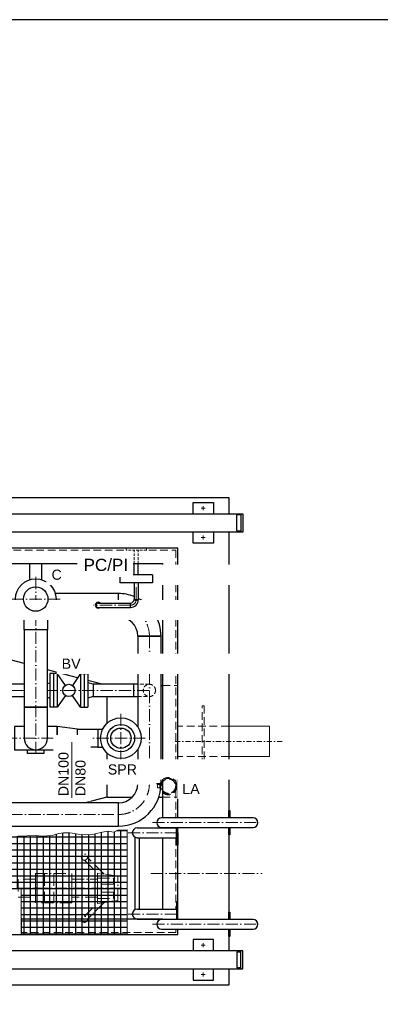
# Model space of a CAD drawing. Header units: millimetres. Extents: x 40256 to 138809, y -76860 to 38764.
# Tile 6 of 18: x 88991 to 90765, y -74323 to -69478. Entities that reach past the tile are written whole.
import ezdxf

# ---------------------------------------------------------------- set-up
doc = ezdxf.new("R2010")
doc.units = ezdxf.units.MM
for name, pattern in [('ACAD_ISO10W100', [18, 12, -3, 0, -3]), ('STRICHPUNKT2', [0.5, 0.25, -0.125, 0, -0.125]), ('VERDECKT2', [0.1875, 0.125, -0.0625])]:
    doc.linetypes.add(name, pattern=pattern)
doc.layers.add('41', color=7, linetype='Continuous')
doc.layers.add('P-MU050ENTL', color=7, linetype='Continuous')
for name, color, linetype, lineweight in [('Bemaßung', 7, 'Continuous', 9), ('Beschriftung', 7, 'Continuous', 9), ('P------T2', 7, 'Continuous', 18), ('P-ES-MD', 1, 'VERDECKT2', 18)]:
    doc.layers.add(name, color=color, linetype=linetype, lineweight=lineweight)
doc.styles.add('LBB3.5M1000', font='isocp.shx', dxfattribs={"height": 3.5})

msp = doc.modelspace()

# ---------------------------------------------------------------- hatches: boundary and pattern name
h = msp.add_hatch()
h.set_pattern_fill('NET', color=253, scale=10)
h.set_pattern_definition([(0, (70788.385, -73721.608), (0, 31.75), []), (90, (70788.385, -73721.608), (-31.75, 2e-15), [])])
h.paths.add_polyline_path([(89519.08167, -73978.89965), (89519.08167, -73464.3169), (89473.86302, -73465.1764), (89454.99557, -73475.83417), (89427.10438, -73470.91514), (89396.75234, -73475.83417), (89368.86143, -73482.39289), (89349.17369, -73486.49208), (89313.89964, -73488.9516), (89279.44587, -73485.67224), (89260.57841, -73481.57305), (89237.60924, -73479.11353), (89206.4369, -73478.29369), (89184.28801, -73481.57305), (89150.65482, -73492.23095), (89102.2556, -73494.69047), (89069.44241, -73492.23095), (88983.73572, -73495.66549), (88959.46152, -73487.57886), (88928.25174, -73486.4236), (88903.97754, -73486.4236), (88866.98831, -73486.4236), (88842.71411, -73487.57886), (88824.21964, -73492.19973), (88799.94543, -73497.97586), (88765.26787, -73501.44161), (88728.27865, -73501.44161), (88677.41829, -73494.51023), (88638.1174, -73487.57886), (88611.53124, -73487.57886), (88574.54201, -73488.73411), (88532.92889, -73494.51023), (88471.66546, -73493.35498), (88440.45597, -73488.73411), (88402.31062, -73482.95798), (88369.08167, -73482.95798), (88369.08167, -73753.89965), (88999.08167, -73753.89965), (88999.08167, -73978.89965)])

# ---------------------------------------------------------------- linework, layer by layer
at = {"linetype": 'ACAD_ISO10W100', "lineweight": 18, "ltscale": 5}
for p, q in [((89884.08167, -71881.39965), (89904.08167, -71881.39965)), ((89894.08167, -71891.39965), (89894.08167, -71871.39965)), ((89884.08167, -72026.39965), (89904.08167, -72026.39965)), ((89894.08167, -72036.39965), (89894.08167, -72016.39965)), ((89353.59856, -72358.89965), (89165.47559, -72358.89965)), ((89629.08167, -72510.89965), (89629.08167, -73236.89965)), ((89012.93167, -72778.30609), (88848.50276, -72778.30609)), ((89629.08167, -72778.30609), (89127.23167, -72778.30609)), ((87863.08167, -73388.89965), (89477.08167, -73388.89965)), ((89644.15631, -73428.89965), (90184.10537, -73428.89965)), ((89524.15631, -73478.89965), (89769.08167, -73478.89965)), ((89113.28928, -73679.15726), (89113.28928, -73824.15726)), ((89158.28928, -73679.15726), (89158.28928, -73824.15726)), ((89203.28928, -73679.15726), (89203.28928, -73824.15726)), ((89636.00752, -73678.89965), (90184.10537, -73678.89965)), ((88983.28928, -73751.65726), (89493.28928, -73751.65726)), ((89524.15631, -73878.89965), (89769.08167, -73878.89965)), ((89644.15631, -73928.89965), (90184.10537, -73928.89965)), ((89894.08167, -74021.39965), (89894.08167, -74041.39965)), ((89884.08167, -74031.39965), (89904.08167, -74031.39965)), ((89894.08167, -74166.39965), (89894.08167, -74186.39965)), ((89884.08167, -74176.39965), (89904.08167, -74176.39965))]:
    msp.add_line(p, q, dxfattribs=at)
for p, q in [((86153.54784, -71908.89965), (90089.08167, -71908.89965)), ((90079.08167, -71913.89965), (90059.08167, -71913.89965)), ((90059.08167, -71993.89965), (90059.08167, -71913.89965)), ((90079.08167, -71908.89965), (90079.08167, -71998.89965)), ((90089.08167, -71908.89965), (90089.08167, -71998.89965)), ((90089.08167, -71998.89965), (86153.54784, -71998.89965)), ((90059.08167, -71993.89965), (90079.08167, -71993.89965)), ((89477.08167, -72348.24965), (89477.08167, -72301.74965)), ((89477.08167, -72416.04965), (89477.08167, -72369.54965)), ((89571.93167, -72510.89965), (89686.23167, -72510.89965)), ((89012.93167, -72646.38936), (88803.19471, -72590.87075)), ((89276.09483, -72716.05019), (89127.23167, -72676.64524)), ((89215.94345, -72753.50077), (89176.08167, -72695.80609)), ((89290.08167, -72695.80609), (89250.21989, -72753.50077)), ((89397.38376, -72748.15609), (89326.08167, -72729.282)), ((89353.08167, -72748.15609), (89353.08167, -72808.45609)), ((89571.93167, -72748.15609), (89553.08167, -72748.15609)), ((89686.23167, -72753.89965), (89694.08167, -72753.89965)), ((89215.94345, -72803.11141), (89176.08167, -72860.80609)), ((89290.08167, -72860.80609), (89250.21989, -72803.11141)), ((89553.08167, -72808.45609), (89571.93167, -72808.45609)), ((89419.08167, -73303.89965), (89313.87056, -73331.74965)), ((90139.08167, -73404.74965), (89689.08167, -73404.74965)), ((89569.08167, -73454.74965), (89763.08167, -73454.74965)), ((89689.08167, -73453.04965), (90139.08167, -73453.04965)), ((89559.08167, -73856.91733), (89559.08167, -73500.88197)), ((89569.08167, -73503.04965), (89763.08167, -73503.04965)), ((89579.08167, -73503.04965), (89579.08167, -73854.74965)), ((89569.08167, -73854.74965), (89763.08167, -73854.74965)), ((88999.08167, -73903.89965), (88999.08167, -73978.89965)), ((89569.08167, -73903.04965), (89763.08167, -73903.04965)), ((90139.08167, -73904.74965), (89689.08167, -73904.74965)), ((89689.08167, -73953.04965), (90139.08167, -73953.04965)), ((90089.08167, -74058.89965), (86153.54784, -74058.89965)), ((90059.08167, -74063.89965), (90059.08167, -74143.89965)), ((90059.08167, -74063.89965), (90079.08167, -74063.89965)), ((90079.08167, -74148.89965), (90079.08167, -74058.89965)), ((90089.08167, -74148.89965), (90089.08167, -74058.89965)), ((86153.54784, -74148.89965), (90089.08167, -74148.89965)), ((90079.08167, -74143.89965), (90059.08167, -74143.89965))]:
    msp.add_line(p, q)
at = {"color": 1, "linetype": 'ACAD_ISO10W100', "lineweight": 18, "ltscale": 5}
for p, q in [((89070.08167, -73090.45609), (89070.08167, -72208.89965)), ((89190.08167, -72328.89965), (88950.08167, -72328.89965)), ((89489.08167, -73133.30609), (89489.08167, -72893.30609)), ((89609.08167, -73013.30609), (88553.39314, -73013.30609))]:
    msp.add_line(p, q, dxfattribs=at)
at = {"color": 1}
for p, q in [((89012.93167, -72480.89965), (89012.93167, -72410.95986)), ((89127.23167, -72410.95986), (89127.23167, -72480.89965)), ((89127.23167, -72480.89965), (89012.93167, -72480.89965)), ((89127.23167, -72861.30609), (89012.93167, -72861.30609)), ((89012.93167, -72861.30609), (89012.93167, -73013.30609)), ((89127.23167, -73013.30609), (89127.23167, -72861.30609)), ((89375.08167, -72968.85609), (89399.50379, -72968.85609)), ((89375.08167, -73057.75609), (89399.50379, -73057.75609)), ((89571.93167, -73236.89965), (89686.23167, -73236.89965))]:
    msp.add_line(p, q, dxfattribs=at)
for points in [[(86619.08167, -71908.89965), (86619.08167, -71828.89965), (90019.08167, -71828.89965), (90019.08167, -71908.89965)], [(89844.08167, -71908.89965), (89844.08167, -71853.89965), (89944.08167, -71853.89965), (89944.08167, -71908.89965)], [(89944.08167, -71998.89965), (89944.08167, -72053.89965), (89844.08167, -72053.89965), (89844.08167, -71998.89965)], [(90019.08167, -71998.89965), (90019.08167, -73404.74965)], [(89769.08167, -73404.74965), (89769.08167, -72078.89965), (86869.08167, -72078.89965), (86869.08167, -73978.89965), (89769.08167, -73978.89965), (89769.08167, -73953.04965)], [(88088.02462, -72153.89965), (89295.57878, -72153.89965)], [(89040.08167, -72153.89965), (89040.08167, -72233.50573)], [(89519.32886, -72153.89965), (89694.08167, -72153.89965), (89694.08167, -73404.74965)], [(89477.08167, -72348.24965), (89477.08167, -72301.74965), (89166.32551, -72301.74965)], [(89127.23167, -72416.04965), (89477.08167, -72416.04965), (89477.08167, -72369.54965)], [(88944.08167, -72416.04965), (89012.93167, -72416.04965)], [(89571.93167, -73069.30499), (89571.93167, -73236.89965), (89686.23167, -73236.89965), (89686.23167, -72510.89965), (89571.93167, -72510.89965), (89571.93167, -72957.30718)], [(89012.93167, -72748.15609), (88860.51027, -72748.15609)], [(88553.39314, -72808.45609), (89012.93167, -72808.45609)], [(89419.08167, -72808.45609), (89419.08167, -72941.8918)], [(89110.08167, -73070.45609), (89110.08167, -73088.30609), (89030.08167, -73088.30609), (89030.08167, -73070.45609)], [(89419.08167, -73084.72037), (89419.08167, -73303.89965), (89544.21976, -73303.89965)], [(88165.25667, -73446.04965), (89477.08167, -73446.04965), (89477.08167, -73331.74965), (88165.25667, -73331.74965)], [(89675.20972, -73303.89965), (89694.08167, -73303.89965)], [(90019.08167, -73404.74986), (90019.08167, -73368.89986), (90025.08167, -73368.89986), (90025.08167, -73404.74986)], [(89694.08167, -73453.04965), (89694.08167, -73454.74965)], [(89769.08167, -73478.89965), (89769.08167, -73538.89965), (89763.08167, -73538.89965), (89763.08167, -73453.04965)], [(89769.08167, -73904.74965), (89769.08167, -73453.04965)], [(90019.08167, -73453.04965), (90019.08167, -73904.74965)], [(90025.08167, -73453.04965), (90025.08167, -73488.89986), (90019.08167, -73488.89986), (90019.08167, -73453.04965)], [(89694.08167, -73503.04965), (89694.08167, -73854.74965)], [(89769.08167, -73878.89965), (89769.08167, -73818.89965), (89763.08167, -73818.89965), (89763.08167, -73904.74965)], [(90019.08167, -73904.74986), (90019.08167, -73868.89986), (90025.08167, -73868.89986), (90025.08167, -73904.74986)], [(89694.08167, -73903.04965), (89694.08167, -73903.89965), (88999.08167, -73903.89965)], [(90019.08167, -73953.04965), (90019.08167, -74058.89965)], [(90025.08167, -73953.04965), (90025.08167, -73988.89986), (90019.08167, -73988.89986), (90019.08167, -73953.04965)], [(89944.08167, -74058.89965), (89944.08167, -74003.89965), (89844.08167, -74003.89965), (89844.08167, -74058.89965)], [(90019.08167, -74148.89965), (90019.08167, -74228.89965), (86619.08167, -74228.89965), (86619.08167, -74148.89965)], [(89844.08167, -74148.89965), (89844.08167, -74203.89965), (89944.08167, -74203.89965), (89944.08167, -74148.89965)]]:
    msp.add_lwpolyline(points)
for points in [[(89127.23167, -72480.89965), (89012.93167, -72480.89965), (89012.93167, -72861.30609), (89127.23167, -72861.30609)], [(89275.08167, -72968.85609), (89175.08167, -72956.15609), (89175.08167, -73070.45609), (89275.08167, -73057.75609)], [(89375.08167, -73057.75609), (89275.08167, -73057.75609), (89275.08167, -72968.85609), (89375.08167, -72968.85609)]]:
    msp.add_lwpolyline(points, close=True, dxfattribs=at)
msp.add_lwpolyline([(89553.08167, -72748.15609), (89353.08167, -72748.15609), (89353.08167, -72808.45609), (89553.08167, -72808.45609)], close=True)
msp.add_lwpolyline([(89012.93167, -72956.15609), (88965.08167, -72956.15609), (88965.08167, -73070.45609), (89175.08167, -73070.45609), (89175.08167, -72956.15609), (89127.23167, -72956.15609)], dxfattribs=at)
at = {"linetype": 'ACAD_ISO10W100', "lineweight": 18, "ltscale": 5}
for points in [[(89310.4843, -73613.85227), (89373.28928, -73676.65726)], [(89406.56489, -73681.6486), (89324.62643, -73599.71014)], [(89310.4843, -73889.46224), (89373.28928, -73826.65726)], [(89406.56489, -73821.66592), (89324.62643, -73903.60438)]]:
    msp.add_lwpolyline(points, dxfattribs=at)
for points in [[(89248.28928, -73824.15726), (89068.28928, -73824.15726), (89068.28928, -73679.15726), (89248.28928, -73679.15726)], [(89473.28928, -73811.65726), (89473.28928, -73691.65726), (89373.28928, -73676.65726), (89373.28928, -73826.65726)], [(89068.28928, -73707.20726), (88983.28928, -73707.20726), (88983.28928, -73796.10726), (89068.28928, -73796.10726)], [(89373.28928, -73796.10726), (89248.28928, -73796.10726), (89248.28928, -73707.20726), (89373.28928, -73707.20726)], [(89453.28928, -73731.65726), (89373.28928, -73731.65726), (89373.28928, -73701.65726), (89453.28928, -73701.65726)], [(89453.28928, -73771.65726), (89373.28928, -73771.65726), (89373.28928, -73801.65726), (89453.28928, -73801.65726)]]:
    msp.add_lwpolyline(points, close=True, dxfattribs=at)
at = {"color": 1}
for centre, radius in [((89070.08167, -72328.89965), 100), ((89489.08167, -73013.30609), 100), ((89489.08167, -73013.30609), 67.5), ((89489.08167, -73013.30609), 50)]:
    msp.add_circle(centre, radius, dxfattribs=at)
msp.add_circle((89233.08167, -72778.30609), 30.15)
at = {"linetype": 'ACAD_ISO10W100', "lineweight": 18, "ltscale": 5}
for centre in [(89309.64967, -73598.87551), (89309.64967, -73904.439)]:
    msp.add_circle(centre, 15, dxfattribs=at)
for centre, radius, start, end in [((89477.08167, -72510.89965), 209.15, 68.59066292, 90), ((89477.08167, -72510.89965), 209.15, 0, 62.16873341), ((89477.08167, -72510.89965), 94.85, 0, 90), ((89477.08167, -73236.89965), 94.85, 270, 0), ((89477.08167, -73236.89965), 209.15, 270, 0), ((89689.08167, -73428.89965), 24.15, 90, 270), ((90139.08167, -73428.89965), 24.15, 270, 90), ((89569.08167, -73478.89965), 24.15, 90, 270), ((89569.08167, -73878.89965), 24.15, 90, 270), ((89689.08167, -73928.89965), 24.15, 90, 270), ((90139.08167, -73928.89965), 24.15, 270, 90)]:
    msp.add_arc(centre, radius, start, end)
for centre, start, end in [((89477.08167, -72510.89965), 0, 68.42456194), ((89477.08167, -73236.89965), 270, 0)]:
    msp.add_arc(centre, 152, start, end, dxfattribs=at)
at = {"color": 1}
msp.add_arc((89070.08167, -73013.30609), 57.15, 180, 0, dxfattribs=at)
at = {"layer": 'Bemaßung', "color": 253}
msp.add_lwpolyline([(88369.08167, -73753.89965), (88999.08167, -73753.89965), (88999.08167, -73978.89965), (89519.08167, -73978.89965), (89519.08167, -73464.3169), (89473.86302, -73465.1764), (89454.99557, -73475.83417), (89427.10438, -73470.91514), (89396.75234, -73475.83417), (89368.86143, -73482.39289), (89349.17369, -73486.49208), (89313.89964, -73488.9516), (89279.44587, -73485.67224), (89260.57841, -73481.57305), (89237.60924, -73479.11353), (89206.4369, -73478.29369), (89184.28801, -73481.57305), (89150.65482, -73492.23095), (89102.2556, -73494.69047), (89069.44241, -73492.23095), (88983.73572, -73495.66549)], dxfattribs=at)
at = {"layer": 'P-ES-MD', "color": 7, "ltscale": 100}
for p, q in [((89514.07738, -72088.89965), (89514.07738, -72078.89965)), ((89614.07738, -72088.89965), (89614.07738, -72078.89965)), ((89614.07738, -72088.89965), (89514.07738, -72088.89965))]:
    msp.add_line(p, q, dxfattribs=at)
at = {"layer": 'P-ES-MD', "color": 7, "ltscale": 150}
for p, q in [((89629.08167, -72748.15609), (89571.93167, -72748.15609)), ((89571.93167, -72808.45609), (89629.08167, -72808.45609))]:
    msp.add_line(p, q, dxfattribs=at)
at = {"layer": 'P-ES-MD', "color": 7, "ltscale": 300}
for p, q in [((89694.08167, -72753.89965), (89769.08167, -72753.89965)), ((90019.08167, -72953.89965), (89769.08167, -72953.89965)), ((90019.08167, -73103.89965), (89769.08167, -73103.89965)), ((89688.34922, -73265.45852), (89691.0617, -73264.17694)), ((89693.21714, -73273.19037), (89695.54531, -73271.29839)), ((89696.39046, -73276.6373), (89698.4681, -73274.47319)), ((89704.01911, -73282.31223), (89705.49449, -73279.7001)), ((89709.39488, -73281.59463), (89708.25381, -73284.36915)), ((89736.0198, -73281.59463), (89737.16086, -73284.36915)), ((89741.39557, -73282.31223), (89739.92018, -73279.7001)), ((89749.02422, -73276.6373), (89746.94657, -73274.47319)), ((89752.19753, -73273.19037), (89749.86936, -73271.29839)), ((89757.06545, -73265.45852), (89754.35297, -73264.17694)), ((89756.0538, -73259.85599), (89758.91207, -73260.7672)), ((89694.08167, -73303.89965), (89769.08167, -73303.89965))]:
    msp.add_line(p, q, dxfattribs=at)
at = {"layer": 'P-ES-MD', "color": 7, "linetype": 'Continuous', "ltscale": 300}
for p, q in [((90019.08167, -72953.89965), (90219.08167, -72953.89965)), ((90219.08167, -72953.89965), (90219.08167, -73103.89965)), ((90019.08167, -73103.89965), (90219.08167, -73103.89965))]:
    msp.add_line(p, q, dxfattribs=at)
at = {"layer": 'P-ES-MD', "color": 7, "linetype": 'STRICHPUNKT2', "ltscale": 100}
msp.add_line((90282.181, -73028.89965), (89739.03309, -73028.89965), dxfattribs=at)
at = {"layer": 'P-ES-MD', "color": 7, "ltscale": 300}
for points in [[(87891.89003, -72088.89965), (89503.52159, -72088.89965)], [(89626.52298, -72088.89965), (89759.08167, -72088.89965), (89759.08167, -73404.74965)], [(89759.08167, -73453.04965), (89759.08167, -73454.74965)], [(89759.08167, -73503.04965), (89759.08167, -73854.74965)], [(89759.08167, -73903.04965), (89759.08167, -73904.74965)], [(89759.08167, -73953.04965), (89759.08167, -73968.89965), (88999.08167, -73968.89965)]]:
    msp.add_lwpolyline(points, dxfattribs=at)
msp.add_lwpolyline([(89899.08167, -73203.89965), (89889.08167, -73203.89965), (89889.08167, -72853.89965), (89899.08167, -72853.89965)], close=True, dxfattribs=at)
at = {"layer": 'P-ES-MD', "color": 7, "ltscale": 150}
msp.add_circle((89629.08167, -72778.30609), 30.15, dxfattribs=at)
at = {"layer": 'P-MU050ENTL', "linetype": 'Continuous', "ltscale": 10}
for p, q in [((89176.08167, -72695.80609), (89140.08167, -72695.80609)), ((89140.08167, -72695.80609), (89140.08167, -72860.80609)), ((89158.08167, -72695.80609), (89158.08167, -72860.80609)), ((89176.08167, -72695.80609), (89176.08167, -72860.80609)), ((89290.08167, -72695.80609), (89290.08167, -72860.80609)), ((89290.08167, -72695.80609), (89326.08167, -72695.80609)), ((89308.08167, -72695.80609), (89308.08167, -72860.80609)), ((89326.08167, -72695.80609), (89326.08167, -72860.80609)), ((89127.23167, -72744.36457), (89140.08167, -72740.92139)), ((89353.08167, -72748.15609), (89326.08167, -72740.92139)), ((89353.08167, -72748.15609), (89353.08167, -72808.45609)), ((89127.23167, -72812.24761), (89140.08167, -72815.69079)), ((89353.08167, -72808.45609), (89326.08167, -72815.69079)), ((89176.08167, -72860.80609), (89140.08167, -72860.80609)), ((89290.08167, -72860.80609), (89326.08167, -72860.80609))]:
    msp.add_line(p, q, dxfattribs=at)

# ---------------------------------------------------------------- next in the draw order: texts
at = {"layer": 'Beschriftung', "char_height": 50, "width": 1235.8101064, "attachment_point": 1, "style": 'LBB3.5M1000', "bg_fill": 2}
for s, insert in [('{\\fArial|b0|i0|c0|p34;FQ}', (88592.48936, -72357.63103)), ('{\\fArial|b0|i0|c0|p34;BV}', (89197.63364, -72622.06876)), ('{\\fArial|b0|i0|c0|p34;SPR}', (89424.27761, -73141.99999))]:
    msp.add_mtext(s, dxfattribs=dict(at, insert=insert))

# ---------------------------------------------------------------- next in the draw order: linework, layer by layer
at = {"linetype": 'ACAD_ISO10W100', "lineweight": 18, "ltscale": 5}
msp.add_line((89536.07738, -72358.89965), (89353.59856, -72358.89965), dxfattribs=at)
for p, q in [((89377.08167, -72348.24965), (89536.07738, -72348.24965)), ((89377.08167, -72369.54965), (89536.07738, -72369.54965)), ((89536.07738, -72369.54965), (89536.07738, -72348.24965))]:
    msp.add_line(p, q)
at = {"color": 1}
msp.add_circle((89070.08167, -72328.89965), 60, dxfattribs=at)
for centre, radius, start, end in [((89377.08167, -72358.89965), 14.06953, 49.19647479, 310.80352521), ((89377.08167, -72358.89965), 10.65, 90, 270), ((89536.07738, -72330.89965), 17.35, 270, 0), ((89536.07738, -72330.89965), 38.65, 270, 0)]:
    msp.add_arc(centre, radius, start, end)
at = {"linetype": 'ACAD_ISO10W100', "lineweight": 18, "ltscale": 5}
msp.add_arc((89536.07738, -72330.89965), 28, 270, 0, dxfattribs=at)
at = {"layer": 'P-ES-MD', "color": 7, "ltscale": 300}
for p, q in [((89688.34922, -73232.99193), (89691.0617, -73234.2735)), ((89693.21714, -73225.26007), (89695.54531, -73227.15206)), ((89696.39046, -73221.81315), (89698.4681, -73223.97726)), ((89704.01911, -73216.13822), (89705.49449, -73218.75035)), ((89709.39488, -73216.85582), (89708.25381, -73214.0813)), ((89736.0198, -73216.85582), (89737.16086, -73214.0813)), ((89741.39557, -73216.13822), (89739.92018, -73218.75035)), ((89749.02422, -73221.81315), (89746.94657, -73223.97726)), ((89752.19753, -73225.26007), (89749.86936, -73227.15206)), ((89757.06545, -73232.99193), (89754.35297, -73234.2735)), ((89756.0538, -73238.59445), (89758.91207, -73237.68324))]:
    msp.add_line(p, q, dxfattribs=at)
msp.add_circle((89722.70734, -73249.22522), 35, dxfattribs=at)

# ---------------------------------------------------------------- next in the draw order: texts
at = {"layer": 'Beschriftung', "insert": (88402.01531, -73167.18916), "char_height": 50, "width": 1235.8101064, "attachment_point": 1, "style": 'LBB3.5M1000', "bg_fill": 2}
msp.add_mtext('{\\fArial|b0|i0|c0|p34;BV}', dxfattribs=at)

# ---------------------------------------------------------------- next in the draw order: linework, layer by layer
at = {"layer": 'P-ES-MD', "color": 7, "ltscale": 300}
for p, q in [((89689.36087, -73238.59445), (89686.5026, -73237.68324)), ((89689.36087, -73259.85599), (89686.5026, -73260.7672))]:
    msp.add_line(p, q, dxfattribs=at)
msp.add_lwpolyline([(89681.0055, -73241.02723), (89669.26174, -73241.02723), (89669.26174, -73257.42321), (89681.0055, -73257.42321)], dxfattribs=at)
for radius in [42.5, 38]:
    msp.add_circle((89722.70734, -73249.22522), radius, dxfattribs=at)

# ---------------------------------------------------------------- next in the draw order: texts
at = {"layer": 'Beschriftung', "insert": (89147.89097, -72183.87614), "char_height": 50, "width": 1235.8101064, "attachment_point": 1, "style": 'LBB3.5M1000', "bg_fill": 2}
msp.add_mtext('{\\fArial|b0|i0|c0|p34;C}', dxfattribs=at)
at = {"layer": 'Beschriftung', "insert": (89181.46167, -73298.91612), "char_height": 50, "width": 275.8290734, "attachment_point": 1, "rotation": 90, "style": 'LBB3.5M1000', "bg_fill": 2}
msp.add_mtext('{\\fArial|b0|i0|c0|p34;DN100\\PDN80}', dxfattribs=at)

# ---------------------------------------------------------------- next in the draw order: linework, layer by layer
at = {"linetype": 'ACAD_ISO10W100', "lineweight": 18, "ltscale": 5}
msp.add_line((89564.07738, -72330.89965), (89564.07738, -72248.89965), dxfattribs=at)
msp.add_lwpolyline([(89100.08167, -72233.50573), (89100.08167, -72153.89965)])
at = {"layer": '41', "linetype": 'Continuous', "ltscale": 10}
for p, q in [((89554.07738, -72208.89965), (89554.07738, -72153.89965)), ((89574.07738, -72208.89965), (89574.07738, -72153.89965)), ((89644.07738, -72208.89965), (89484.07738, -72208.89965)), ((89484.07738, -72208.89965), (89484.07738, -72248.89965)), ((89644.07738, -72208.89965), (89644.07738, -72248.89965)), ((89644.07738, -72248.89965), (89484.07738, -72248.89965))]:
    msp.add_line(p, q, dxfattribs=at)
msp.add_lwpolyline([(89553.42738, -72248.89965), (89553.42738, -72330.89965), (89574.72738, -72330.89965), (89574.72738, -72248.89965)], close=True, dxfattribs=at)
at = {"layer": 'P------T2', "color": 7}
msp.add_line((89247.99273, -73306.2445), (89247.99273, -73032.2268), dxfattribs=at)
at = {"layer": 'P-ES-MD', "color": 7, "ltscale": 100}
for p, q in [((89554.07738, -72153.89965), (89554.07738, -72088.89965)), ((89574.07738, -72153.89965), (89574.07738, -72088.89965))]:
    msp.add_line(p, q, dxfattribs=at)

# ---------------------------------------------------------------- next in the draw order: texts
at = {"layer": 'Beschriftung', "insert": (89791.09524, -73238.33388), "char_height": 50, "width": 88.3201484, "attachment_point": 1, "style": 'LBB3.5M1000', "bg_fill": 2}
msp.add_mtext('{\\fArial|b0|i0|c0|p34;LA}', dxfattribs=at)

# ---------------------------------------------------------------- next in the draw order: texts
at = {"layer": 'Beschriftung', "insert": (89305.32248, -72130.66072), "char_height": 60, "width": 213.3567133, "attachment_point": 1, "style": 'LBB3.5M1000', "bg_fill": 2}
msp.add_mtext('{\\fArial|b0|i0|c0|p34;PC/PI}', dxfattribs=at)

# ---------------------------------------------------------------- next in the draw order: linework, layer by layer
at = {"color": 3}
msp.add_lwpolyline([(93631.35049, -69478.11617), (78094.19522, -69478.11617), (78094.19522, -76860.22435), (93631.35049, -76860.22435)], close=True, dxfattribs=at)

doc.saveas('drawing.dxf')
